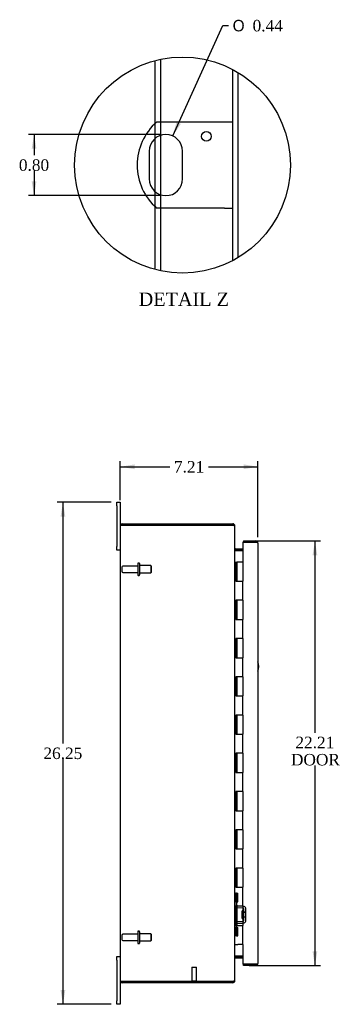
# Model space of a CAD drawing. Header units: inches. Extents: x 6 to 145, y 6 to 98.
# Tile 2 of 8: x 6 to 23, y 35 to 86. Entities that reach past the tile are written whole.
import ezdxf
from ezdxf.enums import TextEntityAlignment as Align

# ---------------------------------------------------------------- set-up
doc = ezdxf.new("R2010")
doc.units = ezdxf.units.IN
doc.header["$MEASUREMENT"] = 0
doc.layers.get('0').update_dxf_attribs({"linetype": 'CONTINUOUS'})
for name, color, linetype in [('COM40153-1', 7, 'CONTINUOUS'), ('COM42780', 7, 'CONTINUOUS'), ('COM48431', 7, 'CONTINUOUS'), ('COM71780-11', 7, 'CONTINUOUS'), ('DEFAULT', 7, 'CONTINUOUS'), ('FET07710', 7, 'CONTINUOUS'), ('HNG10620-20B', 7, 'CONTINUOUS'), ('HNG10620-20C', 7, 'CONTINUOUS'), ('STD21878', 7, 'CONTINUOUS'), ('STD26094', 7, 'CONTINUOUS')]:
    doc.layers.add(name, color=color, linetype=linetype)
doc.styles.add('SEACAD_SOLID_EDGE_ANSI1_SY', font='txt')
doc.styles.add('SEACAD_TIMES_NEW_ROMAN', font='times.ttf')

# ---------------------------------------------------------------- blocks, each defined once
blk = doc.blocks.new('GDIMGGROUP5')
at = {"layer": 'DEFAULT', "linetype": 'Continuous'}
for points in [[(12.095, 62.733), (11.345, 62.608), (12.095, 62.483)], [(17.805, 62.733), (17.805, 62.483), (18.555, 62.608)]]:
    blk.add_hatch(color=136, dxfattribs=at).paths.add_polyline_path(points)
at = {"layer": 'DEFAULT', "color": 136, "linetype": 'Continuous'}
for p, q in [((11.345, 60.866), (11.345, 62.908)), ((18.555, 58.923), (18.555, 62.908)), ((11.345, 62.608), (13.944, 62.608)), ((15.956, 62.608), (18.555, 62.608))]:
    blk.add_line(p, q, dxfattribs=at)
at = {"layer": 'DEFAULT', "color": 136, "linetype": 'Continuous', "style": 'SEACAD_TIMES_NEW_ROMAN'}
blk.add_text('7.21', height=0.6, dxfattribs=at).set_placement((14.154, 62.908), align=Align.TOP_LEFT)
blk = doc.blocks.new('GDIMGGROUP6')
at = {"layer": 'DEFAULT', "linetype": 'Continuous'}
for points in [[(8.214, 60.003), (8.464, 60.003), (8.339, 60.753)], [(8.214, 35.253), (8.339, 34.503), (8.464, 35.253)]]:
    blk.add_hatch(color=136, dxfattribs=at).paths.add_polyline_path(points)
at = {"layer": 'DEFAULT', "color": 136, "linetype": 'Continuous'}
for p, q in [((10.858, 60.753), (8.039, 60.753)), ((8.339, 60.753), (8.339, 48.138)), ((8.339, 47.328), (8.339, 34.503)), ((10.858, 34.503), (8.039, 34.503))]:
    blk.add_line(p, q, dxfattribs=at)
at = {"layer": 'DEFAULT', "color": 136, "linetype": 'Continuous', "style": 'SEACAD_TIMES_NEW_ROMAN'}
blk.add_text('26.25', height=0.6, dxfattribs=at).set_placement((7.316, 47.928), align=Align.TOP_LEFT)
blk = doc.blocks.new('GDIMGGROUP21')
at = {"layer": 'DEFAULT', "linetype": 'Continuous'}
for points in [[(21.663, 57.981), (21.538, 58.731), (21.413, 57.981)], [(21.663, 37.276), (21.413, 37.276), (21.538, 36.526)]]:
    blk.add_hatch(color=136, dxfattribs=at).paths.add_polyline_path(points)
at = {"layer": 'DEFAULT', "color": 136, "linetype": 'Continuous'}
for p, q in [((18.088, 58.731), (21.838, 58.731)), ((21.538, 58.731), (21.538, 48.705)), ((21.538, 46.995), (21.538, 36.526)), ((18.088, 36.526), (21.838, 36.526))]:
    blk.add_line(p, q, dxfattribs=at)
at = {"layer": 'DEFAULT', "color": 136, "linetype": 'Continuous', "style": 'SEACAD_TIMES_NEW_ROMAN'}
for s, p in [('22.21', (20.514, 48.495)), ('DOOR', (20.28, 47.595))]:
    blk.add_text(s, height=0.6, dxfattribs=at).set_placement(p, align=Align.TOP_LEFT)
blk = doc.blocks.new('GDIMGGROUP27')
at = {"layer": 'DEFAULT', "linetype": 'Continuous'}
for points in [[(6.702, 79.235), (6.952, 79.235), (6.827, 79.985)], [(6.702, 77.535), (6.827, 76.785), (6.952, 77.535)]]:
    blk.add_hatch(color=136, dxfattribs=at).paths.add_polyline_path(points)
at = {"layer": 'DEFAULT', "color": 136, "linetype": 'Continuous'}
for p, q in [((13.429, 79.985), (6.527, 79.985)), ((6.827, 79.985), (6.827, 78.895)), ((6.827, 78.085), (6.827, 76.785)), ((13.429, 76.785), (6.527, 76.785))]:
    blk.add_line(p, q, dxfattribs=at)
at = {"layer": 'DEFAULT', "color": 136, "linetype": 'Continuous', "style": 'SEACAD_TIMES_NEW_ROMAN'}
blk.add_text('0.80', height=0.6, dxfattribs=at).set_placement((6.031, 78.685), align=Align.TOP_LEFT)
blk = doc.blocks.new('GDIMGGROUP28')
at = {"layer": 'DEFAULT', "linetype": 'Continuous'}
blk.add_hatch(color=136, dxfattribs=at).paths.add_polyline_path([(14.289, 80.641), (14.092, 79.906), (14.516, 80.537)])
at = {"layer": 'DEFAULT', "color": 136, "linetype": 'Continuous'}
for p, q in [((14.092, 79.906), (16.719, 85.675)), ((16.719, 85.675), (17.019, 85.675))]:
    blk.add_line(p, q, dxfattribs=at)
for s, style, p in [('O', 'SEACAD_SOLID_EDGE_ANSI1_SY', (17.229, 85.975)), ('0.44', 'SEACAD_TIMES_NEW_ROMAN', (18.273, 85.975))]:
    blk.add_text(s, height=0.6, dxfattribs=dict(at, style=style)).set_placement(p, align=Align.TOP_LEFT)

msp = doc.modelspace()

# ---------------------------------------------------------------- linework, layer by layer
at = {"color": 7}
msp.add_circle((14.603, 78.385), 5.65, dxfattribs=at)
at = {"layer": 'COM40153-1', "color": 7}
for p, q in [((16.797, 80.635), (13.245, 80.635)), ((17.229, 80.635), (16.797, 80.635)), ((12.855, 79.111), (12.855, 77.659)), ((14.603, 77.659), (14.603, 79.111)), ((16.797, 76.135), (13.245, 76.135)), ((16.797, 76.135), (17.229, 76.135))]:
    msp.add_line(p, q, dxfattribs=at)
msp.add_circle((15.853, 79.887), 0.25, dxfattribs=at)
for centre, radius, start, end in [((15.229, 78.385), 3, 131.4096, 228.5904), ((13.729, 79.111), 0.874, 0, 180), ((13.729, 77.659), 0.874, 180, 0), ((17.845, 52.168), 0.75, 341.2031, 18.7969)]:
    msp.add_arc(centre, radius, start, end, dxfattribs=at)
at = {"layer": 'COM42780', "color": 7}
for p, q in [((17.345, 40.306), (17.345, 39.869)), ((17.345, 40.306), (17.387, 40.306)), ((17.437, 40.306), (17.387, 40.306)), ((17.437, 40.306), (17.504, 40.306)), ((17.437, 39.869), (17.437, 40.306)), ((17.44, 40.306), (17.44, 39.869)), ((17.504, 39.869), (17.504, 40.306)), ((17.345, 39.869), (17.345, 39.683)), ((17.387, 39.869), (17.345, 39.869)), ((17.437, 39.869), (17.387, 39.869)), ((17.437, 39.869), (17.504, 39.869)), ((17.44, 39.683), (17.44, 39.869)), ((17.775, 39.535), (17.485, 39.54)), ((17.776, 39.63), (17.487, 39.635)), ((17.727, 38.995), (17.727, 39.385)), ((17.822, 39.385), (17.727, 39.385)), ((17.917, 39.315), (17.727, 39.315)), ((17.917, 39.297), (17.727, 39.297)), ((17.83, 39.619), (17.776, 39.63)), ((17.822, 38.893), (17.822, 39.487)), ((17.917, 38.893), (17.917, 39.487)), ((17.345, 38.697), (17.345, 38.512)), ((17.44, 38.512), (17.44, 38.697)), ((17.485, 38.84), (17.775, 38.845)), ((17.487, 38.745), (17.776, 38.75)), ((17.727, 39.084), (17.917, 39.084)), ((17.917, 39.065), (17.727, 39.065)), ((17.727, 38.995), (17.822, 38.995)), ((17.776, 38.75), (17.83, 38.762)), ((17.345, 38.512), (17.345, 38.075)), ((17.345, 38.512), (17.387, 38.512)), ((17.387, 38.512), (17.437, 38.512)), ((17.437, 38.512), (17.504, 38.512)), ((17.437, 38.075), (17.437, 38.512)), ((17.439, 38.38), (17.44, 38.38)), ((17.439, 38.271), (17.439, 38.38)), ((17.439, 38.35), (17.44, 38.35)), ((17.439, 38.271), (17.44, 38.271)), ((17.439, 38.24), (17.439, 38.271)), ((17.439, 38.265), (17.44, 38.265)), ((17.439, 38.24), (17.44, 38.24)), ((17.439, 38.207), (17.439, 38.24)), ((17.439, 38.207), (17.44, 38.207)), ((17.44, 38.512), (17.44, 38.075)), ((17.504, 38.075), (17.504, 38.512)), ((17.387, 38.075), (17.345, 38.075)), ((17.437, 38.075), (17.387, 38.075)), ((17.437, 38.075), (17.504, 38.075))]:
    msp.add_line(p, q, dxfattribs=at)
for centre, radius, start, end in [((17.488, 39.683), 0.143, 180, 206.9082), ((17.488, 39.683), 0.048, 180, 269), ((17.488, 39.683), 0.143, 206.9082, 269), ((17.774, 39.487), 0.048, 0, 89), ((17.774, 39.487), 0.143, 0, 66.6665), ((17.488, 38.697), 0.143, 153.0918, 180), ((17.488, 38.697), 0.143, 91, 153.0918), ((17.488, 38.697), 0.048, 91, 180), ((17.774, 38.893), 0.048, 271, 0), ((17.774, 38.893), 0.143, 293.3335, 0)]:
    msp.add_arc(centre, radius, start, end, dxfattribs=at)
at = {"layer": 'COM48431', "color": 7}
for p, q in [((13.465, 80.635), (13.465, 83.918)), ((13.177, 80.573), (13.177, 83.851)), ((17.229, 73.382), (17.229, 83.387)), ((17.517, 73.545), (17.517, 83.225)), ((13.177, 79.788), (13.177, 80.573)), ((13.465, 79.944), (13.465, 80.635)), ((13.465, 76.826), (13.465, 79.944)), ((13.177, 76.981), (13.177, 79.788)), ((13.177, 76.196), (13.177, 76.981)), ((13.465, 76.135), (13.465, 76.826)), ((13.177, 72.918), (13.177, 76.196)), ((13.465, 72.851), (13.465, 76.135)), ((11.345, 59.52), (11.345, 35.736)), ((11.351, 59.556), (11.453, 59.556)), ((11.453, 59.556), (11.351, 59.556)), ((11.453, 59.628), (17.237, 59.628)), ((11.453, 59.556), (17.237, 59.556)), ((17.237, 59.556), (11.453, 59.556)), ((17.237, 59.556), (17.237, 59.628)), ((17.321, 59.52), (17.345, 59.52)), ((17.345, 59.496), (17.345, 59.52)), ((17.345, 35.762), (17.345, 59.495)), ((17.381, 58.325), (17.381, 58.253)), ((17.381, 58.325), (17.76, 58.325)), ((17.381, 58.253), (17.76, 58.253)), ((17.381, 58.24), (17.76, 58.24)), ((17.76, 37.017), (17.381, 37.017)), ((17.381, 37.003), (17.76, 37.003)), ((17.381, 36.931), (17.381, 37.003)), ((17.381, 36.931), (17.76, 36.931)), ((11.453, 35.7), (11.351, 35.7)), ((11.351, 35.7), (11.453, 35.7)), ((11.453, 35.7), (17.237, 35.7)), ((17.237, 35.7), (11.453, 35.7)), ((17.237, 35.628), (11.453, 35.628)), ((17.237, 35.7), (17.237, 35.628)), ((17.321, 35.736), (17.345, 35.736)), ((17.345, 35.736), (17.345, 35.761))]:
    msp.add_line(p, q, dxfattribs=at)
for centre, radius, start, end in [((11.453, 59.52), 0.108, 160.5288, 180), ((11.453, 59.52), 0.108, 90, 160.5288), ((17.237, 59.52), 0.108, 0, 90), ((17.237, 59.52), 0.036, 51.2764, 90), ((17.381, 58.361), 0.036, 180, 270), ((17.381, 58.361), 0.108, 259.6032, 270), ((17.381, 36.895), 0.036, 90, 180), ((17.381, 36.895), 0.108, 90, 100.3965), ((11.453, 35.736), 0.108, 180, 199.4712), ((11.453, 35.736), 0.108, 199.4712, 270), ((17.237, 35.736), 0.108, 270, 360), ((17.237, 35.736), 0.036, 270, 308.7236)]:
    msp.add_arc(centre, radius, start, end, dxfattribs=at)
for centre, start_param, end_param in [((11.453, 59.52), 2.801756, 3.141593), ((11.453, 35.736), 3.141593, 3.48143)]:
    msp.add_ellipse(centre, major_axis=(0.108, 0), ratio=0.997813, start_param=start_param, end_param=end_param, dxfattribs=at)
for points, knots in [([(17.345, 59.495), (17.345, 59.5), (17.342, 59.505), (17.331, 59.515), (17.323, 59.52), (17.303, 59.531), (17.291, 59.536), (17.265, 59.546), (17.251, 59.551), (17.237, 59.556)], [0, 0, 0, 0, 0.25, 0.25, 0.5, 0.5, 0.75, 0.75, 1, 1, 1, 1]), ([(17.345, 58.343), (17.345, 58.333), (17.345, 58.323), (17.348, 58.302), (17.349, 58.292), (17.353, 58.277), (17.354, 58.273), (17.358, 58.263), (17.36, 58.259), (17.364, 58.251), (17.367, 58.247), (17.372, 58.243), (17.374, 58.242), (17.377, 58.24), (17.379, 58.24), (17.381, 58.24)], [0, 0, 0, 0, 0.25, 0.25, 0.5, 0.5, 0.625, 0.625, 0.75, 0.75, 0.875, 0.875, 0.9375, 0.9375, 1, 1, 1, 1]), ([(17.381, 37.017), (17.379, 37.017), (17.377, 37.016), (17.374, 37.015), (17.372, 37.014), (17.367, 37.01), (17.364, 37.006), (17.36, 36.998), (17.358, 36.993), (17.354, 36.984), (17.353, 36.979), (17.349, 36.965), (17.348, 36.955), (17.345, 36.934), (17.345, 36.924), (17.345, 36.913)], [0, 0, 0, 0, 0.0625, 0.0625, 0.125, 0.125, 0.25, 0.25, 0.375, 0.375, 0.5, 0.5, 0.75, 0.75, 1, 1, 1, 1]), ([(17.237, 35.7), (17.251, 35.706), (17.265, 35.711), (17.291, 35.721), (17.303, 35.726), (17.323, 35.736), (17.331, 35.742), (17.342, 35.752), (17.345, 35.757), (17.345, 35.762)], [0, 0, 0, 0, 0.25, 0.25, 0.5, 0.5, 0.75, 0.75, 1, 1, 1, 1])]:
    msp.add_open_spline(points, degree=3, knots=knots, dxfattribs=at)
at = {"layer": 'COM71780-11', "color": 7}
for p, q in [((17.788, 58.731), (17.788, 58.659)), ((17.788, 58.731), (18.447, 58.731)), ((18.447, 58.659), (17.76, 58.659)), ((17.76, 58.659), (17.76, 57.628)), ((17.788, 58.659), (18.447, 58.659)), ((18.549, 58.659), (18.447, 58.659)), ((18.447, 58.659), (18.549, 58.659)), ((18.555, 58.623), (18.555, 36.634)), ((17.76, 37.628), (17.76, 36.598)), ((17.76, 36.598), (18.447, 36.598)), ((17.788, 36.526), (17.788, 36.598)), ((18.447, 36.598), (17.788, 36.598)), ((18.447, 36.598), (18.549, 36.598)), ((18.549, 36.598), (18.447, 36.598)), ((18.447, 36.526), (17.788, 36.526))]:
    msp.add_line(p, q, dxfattribs=at)
for centre, start, end in [((18.447, 58.623), 19.4712, 90), ((18.447, 58.623), 0, 19.4712), ((18.447, 36.634), 270, 340.5288), ((18.447, 36.634), 340.5288, 0)]:
    msp.add_arc(centre, 0.108, start, end, dxfattribs=at)
for centre, start_param, end_param in [((18.447, 58.623), 3.141593, 3.48143), ((18.447, 36.634), 2.801756, 3.141593)]:
    msp.add_ellipse(centre, major_axis=(-0.108, 0), ratio=0.997813, start_param=start_param, end_param=end_param, dxfattribs=at)
at = {"layer": 'FET07710', "color": 7}
for p, q in [((11.158, 60.566), (11.158, 60.753)), ((11.158, 60.753), (11.345, 60.753)), ((11.345, 60.753), (11.345, 60.566)), ((11.158, 60.566), (11.158, 58.441)), ((11.345, 60.566), (11.345, 59.52)), ((11.158, 58.253), (11.158, 58.441)), ((11.345, 58.253), (11.158, 58.253)), ((11.158, 36.816), (11.158, 37.003)), ((11.158, 37.003), (11.345, 37.003)), ((11.158, 36.816), (11.158, 34.691)), ((11.345, 35.736), (11.345, 34.691)), ((11.158, 34.503), (11.158, 34.691)), ((11.345, 34.503), (11.158, 34.503)), ((11.345, 34.691), (11.345, 34.503))]:
    msp.add_line(p, q, dxfattribs=at)
at = {"layer": 'HNG10620-20B', "color": 7}
for p, q in [((17.345, 57.628), (17.371, 57.628)), ((17.371, 57.628), (17.389, 57.628)), ((17.389, 57.628), (17.431, 57.628)), ((17.389, 57.628), (17.389, 56.628)), ((17.431, 57.628), (17.431, 56.628)), ((17.389, 56.628), (17.497, 56.628)), ((17.497, 56.628), (17.76, 56.628)), ((17.76, 55.628), (17.76, 56.628)), ((17.497, 55.628), (17.389, 55.628)), ((17.389, 55.628), (17.389, 54.628)), ((17.431, 55.628), (17.431, 54.628)), ((17.76, 55.628), (17.497, 55.628)), ((17.389, 54.628), (17.497, 54.628)), ((17.497, 54.628), (17.76, 54.628)), ((17.76, 53.628), (17.76, 54.628)), ((17.497, 53.628), (17.389, 53.628)), ((17.389, 53.628), (17.389, 52.628)), ((17.431, 53.628), (17.431, 52.628)), ((17.76, 53.628), (17.497, 53.628)), ((17.389, 52.628), (17.497, 52.628)), ((17.497, 52.628), (17.76, 52.628)), ((17.76, 51.628), (17.76, 52.628)), ((17.497, 51.628), (17.389, 51.628)), ((17.389, 51.628), (17.389, 50.628)), ((17.431, 51.628), (17.431, 50.628)), ((17.76, 51.628), (17.497, 51.628)), ((17.389, 50.628), (17.497, 50.628)), ((17.497, 50.628), (17.76, 50.628)), ((17.76, 49.628), (17.76, 50.628)), ((17.497, 49.628), (17.389, 49.628)), ((17.389, 49.628), (17.389, 48.628)), ((17.431, 49.628), (17.431, 48.628)), ((17.76, 49.628), (17.497, 49.628)), ((17.389, 48.628), (17.497, 48.628)), ((17.497, 48.628), (17.76, 48.628)), ((17.76, 47.628), (17.76, 48.628)), ((17.497, 47.628), (17.389, 47.628)), ((17.389, 47.628), (17.389, 46.628)), ((17.431, 47.628), (17.431, 46.628)), ((17.76, 47.628), (17.497, 47.628)), ((17.389, 46.628), (17.497, 46.628)), ((17.497, 46.628), (17.76, 46.628)), ((17.76, 45.628), (17.76, 46.628)), ((17.497, 45.628), (17.389, 45.628)), ((17.389, 45.628), (17.389, 44.628)), ((17.431, 45.628), (17.431, 44.628)), ((17.76, 45.628), (17.497, 45.628)), ((17.389, 44.628), (17.497, 44.628)), ((17.497, 44.628), (17.76, 44.628)), ((17.76, 43.628), (17.76, 44.628)), ((17.497, 43.628), (17.389, 43.628)), ((17.389, 43.628), (17.389, 42.628)), ((17.431, 43.628), (17.431, 42.628)), ((17.76, 43.628), (17.497, 43.628)), ((17.389, 42.628), (17.497, 42.628)), ((17.497, 42.628), (17.76, 42.628)), ((17.76, 41.628), (17.76, 42.628)), ((17.497, 41.628), (17.389, 41.628)), ((17.389, 41.628), (17.389, 40.628)), ((17.431, 41.628), (17.431, 40.628)), ((17.76, 41.628), (17.497, 41.628)), ((17.389, 40.628), (17.497, 40.628)), ((17.497, 40.628), (17.76, 40.628)), ((17.76, 39.628), (17.76, 40.628)), ((17.497, 39.628), (17.389, 39.628)), ((17.389, 39.628), (17.389, 38.628)), ((17.431, 39.628), (17.431, 38.628)), ((17.76, 39.628), (17.497, 39.628)), ((17.389, 38.628), (17.497, 38.628)), ((17.497, 38.628), (17.76, 38.628)), ((17.76, 37.628), (17.76, 38.628)), ((17.345, 37.628), (17.371, 37.628)), ((17.371, 37.628), (17.497, 37.628)), ((17.76, 37.628), (17.497, 37.628))]:
    msp.add_line(p, q, dxfattribs=at)
at = {"layer": 'HNG10620-20C', "color": 7}
for p, q in [((17.76, 57.628), (17.452, 57.628)), ((17.452, 57.628), (17.452, 56.628)), ((17.76, 57.628), (17.76, 56.628)), ((17.497, 56.628), (17.76, 56.628)), ((17.76, 55.628), (17.76, 56.628)), ((17.452, 55.628), (17.452, 54.628)), ((17.76, 55.628), (17.497, 55.628)), ((17.76, 55.628), (17.76, 54.628)), ((17.497, 54.628), (17.76, 54.628)), ((17.76, 53.628), (17.76, 54.628)), ((17.452, 53.628), (17.452, 52.628)), ((17.76, 53.628), (17.497, 53.628)), ((17.76, 53.628), (17.76, 52.628)), ((17.497, 52.628), (17.76, 52.628)), ((17.76, 51.628), (17.76, 52.628)), ((17.452, 51.628), (17.452, 50.628)), ((17.76, 51.628), (17.497, 51.628)), ((17.76, 51.628), (17.76, 50.628)), ((17.497, 50.628), (17.76, 50.628)), ((17.76, 49.628), (17.76, 50.628)), ((17.452, 49.628), (17.452, 48.628)), ((17.76, 49.628), (17.497, 49.628)), ((17.76, 49.628), (17.76, 48.628)), ((17.497, 48.628), (17.76, 48.628)), ((17.76, 47.628), (17.76, 48.628)), ((17.452, 47.628), (17.452, 46.628)), ((17.76, 47.628), (17.497, 47.628)), ((17.76, 47.628), (17.76, 46.628)), ((17.497, 46.628), (17.76, 46.628)), ((17.76, 45.628), (17.76, 46.628)), ((17.452, 45.628), (17.452, 44.628)), ((17.76, 45.628), (17.497, 45.628)), ((17.76, 45.628), (17.76, 44.628)), ((17.497, 44.628), (17.76, 44.628)), ((17.76, 43.628), (17.76, 44.628)), ((17.452, 43.628), (17.452, 42.628)), ((17.76, 43.628), (17.497, 43.628)), ((17.76, 43.628), (17.76, 42.628)), ((17.497, 42.628), (17.76, 42.628)), ((17.76, 41.628), (17.76, 42.628)), ((17.452, 41.628), (17.452, 40.628)), ((17.76, 41.628), (17.497, 41.628)), ((17.76, 41.628), (17.76, 40.628)), ((17.497, 40.628), (17.76, 40.628)), ((17.76, 39.628), (17.76, 40.628)), ((17.452, 39.628), (17.452, 38.628)), ((17.76, 39.628), (17.497, 39.628)), ((17.76, 39.628), (17.76, 38.628)), ((17.497, 38.628), (17.76, 38.628)), ((17.76, 37.628), (17.76, 38.628))]:
    msp.add_line(p, q, dxfattribs=at)
at = {"layer": 'STD21878', "color": 7}
for p, q in [((15.088, 36.45), (15.338, 36.45)), ((15.088, 36.45), (15.088, 35.732)), ((15.338, 35.732), (15.338, 36.45)), ((15.072, 35.732), (15.353, 35.732)), ((15.072, 35.732), (15.072, 35.7)), ((15.072, 35.7), (15.072, 35.7)), ((15.353, 35.7), (15.353, 35.732)), ((15.353, 35.7), (15.353, 35.7))]:
    msp.add_line(p, q, dxfattribs=at)
at = {"layer": 'STD26094', "color": 7}
for p, q in [((11.417, 57.358), (11.417, 57.148)), ((12.254, 57.418), (11.477, 57.418)), ((12.254, 57.548), (12.254, 56.958)), ((12.324, 57.578), (12.284, 57.578)), ((12.354, 57.548), (12.354, 56.958)), ((12.941, 57.441), (12.354, 57.441)), ((12.941, 57.441), (12.941, 57.066)), ((12.979, 57.403), (12.941, 57.441)), ((12.979, 57.103), (12.979, 57.403)), ((11.477, 57.088), (12.254, 57.088)), ((12.284, 56.928), (12.324, 56.928)), ((12.354, 57.066), (12.941, 57.066)), ((12.941, 57.066), (12.979, 57.103)), ((11.417, 38.108), (11.417, 37.898)), ((12.254, 38.168), (11.477, 38.168)), ((12.254, 38.298), (12.254, 37.708)), ((12.324, 38.328), (12.284, 38.328)), ((12.354, 38.298), (12.354, 37.708)), ((12.941, 38.191), (12.354, 38.191)), ((12.941, 38.191), (12.941, 37.816)), ((12.979, 38.153), (12.941, 38.191)), ((12.979, 37.853), (12.979, 38.153)), ((11.477, 37.838), (12.254, 37.838)), ((12.284, 37.678), (12.324, 37.678)), ((12.354, 37.816), (12.941, 37.816)), ((12.941, 37.816), (12.979, 37.853))]:
    msp.add_line(p, q, dxfattribs=at)
for centre, radius, start, end in [((11.477, 57.358), 0.06, 90, 180), ((11.477, 57.148), 0.06, 180, 270), ((12.284, 57.548), 0.03, 90, 180), ((12.324, 57.548), 0.03, 0, 90), ((12.284, 56.958), 0.03, 180, 270), ((12.324, 56.958), 0.03, 270, 0), ((11.477, 38.108), 0.06, 90, 180), ((12.284, 38.298), 0.03, 90, 180), ((12.324, 38.298), 0.03, 0, 90), ((11.477, 37.898), 0.06, 180, 270), ((12.284, 37.708), 0.03, 180, 270), ((12.324, 37.708), 0.03, 270, 0)]:
    msp.add_arc(centre, radius, start, end, dxfattribs=at)

# ---------------------------------------------------------------- block references
at = {"layer": 'DEFAULT', "color": 7}
for name in ['GDIMGGROUP28', 'GDIMGGROUP27', 'GDIMGGROUP5', 'GDIMGGROUP6', 'GDIMGGROUP21']:
    msp.add_blockref(name, (0, 0), dxfattribs=at)

# ---------------------------------------------------------------- texts
at = {"layer": 'DEFAULT', "color": 7, "style": 'SEACAD_TIMES_NEW_ROMAN'}
msp.add_text('DETAIL Z', height=0.7, dxfattribs=at).set_placement((12.306, 71.719), align=Align.TOP_LEFT)

doc.saveas('drawing.dxf')
